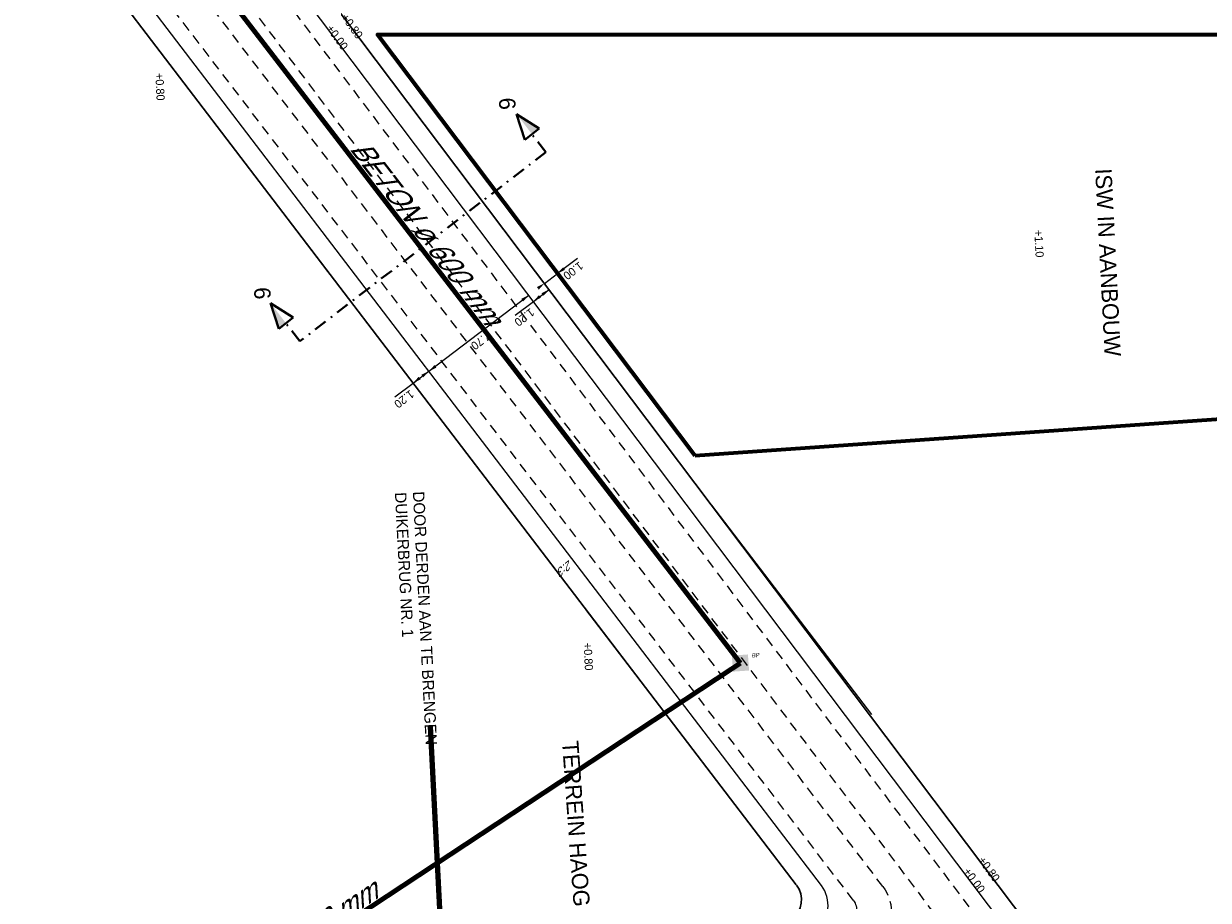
# Model space of a CAD drawing. Header units: metres. Extents: x 73592 to 73968, y 444899 to 445120.
# Tile 5 of 20: x 73602 to 73675, y 444957 to 445011. Entities that reach past the tile are written whole.
import ezdxf
from ezdxf.enums import TextEntityAlignment as Align

# ---------------------------------------------------------------- set-up
doc = ezdxf.new("R2010")
doc.units = ezdxf.units.M
doc.header["$MEASUREMENT"] = 0
for name, pattern in [('DGN Style 2', [1, 0.6, -0.4]), ('DGN Style 4', [1.6, 0.8, -0.4, 0, -0.4]), ('DUIKER streng', [7, 3, -1, 3])]:
    doc.linetypes.add(name, pattern=pattern)
for name, color, linetype, lineweight in [('BEBOUWING nieuw', 1, 'Continuous', 70), ('BEBOUWING tekst overig', 7, 'Continuous', 13), ('DWARS doorsnede tekst A A', 7, 'Continuous', 40), ('DWARS doorsnedelijn', 7, 'DGN Style 4', 40), ('GRONDWERK aanbr insteek talud', 7, 'Continuous', 30), ('GRONDWERK aanbr tekst overig', 7, 'Continuous', 0), ('RIO best DUIKER putten', 253, 'Continuous', 13), ('RIO best DUIKER streng', 253, 'DUIKER streng', 13), ('RIO best DUIKER strenggegevens', 7, 'Continuous', 0), ('VERH aanbr maatvoering', 7, 'Continuous', 13), ('VERH aanbr tekst hoogtemaat', 5, 'Continuous', 13), ('VERH aanbr tekst overig', 7, 'Continuous', 13), ('WATERG aanbr beschoeiing', 2, 'Continuous', 13), ('WATERG aanbr onderwater stippellijn', 9, 'DGN Style 2', 0), ('WATERG aanbr talud arcering', 7, 'TAL', 13)]:
    doc.layers.add(name, color=color, linetype=linetype, lineweight=lineweight)
doc.styles.add('dwars tekst letters A A bij doorsnedelijn 5 mm', font='INTL_ISO.shx', dxfattribs={"height": 0.005})
doc.styles.add('rio bestaand tekst strenggegevens 2 mm (SCHUIN) ', font='INTL_ISO.shx', dxfattribs={"oblique": 30, "height": 0.0025})
doc.styles.add('Style-ENGINEERING I 0.20944', font='ENGINEERING.shx', dxfattribs={"oblique": 12})
doc.styles.add('Style-INTL_ISO', font='INTL_ISO.shx')
doc.styles.add('verh best hoogtemaat 2 mm (SCHUIN)', font='INTL_ISO.shx', dxfattribs={"oblique": 30, "height": 0.0025})
doc.styles.add('verh hoogtemaat 2 mm', font='INTL_ISO.shx', dxfattribs={"height": 0.0025})
doc.styles.add('verh tekst overig 2 mm', font='INTL_ISO.shx', dxfattribs={"height": 0.0025})
doc.styles.add('verh tekst overig 3 mm', font='INTL_ISO.shx', dxfattribs={"height": 0.0035})
doc.linetypes.add('TAL', pattern='A,-0.5,[68,dgnlstyle-ior_v8_factor1.shx,S=0.016,R=0,X=0,Y=0],-0.5', length=1)
doc.dimstyles.new('maatvoering', dxfattribs={"dimscale": 200, "dimtxt": 0.0025, "dimasz": 0.0025, "dimexe": 0.00125, "dimexo": 0.00125, "dimgap": 0.001, "dimtad": 1, "dimjust": 1, "dimzin": 3, "dimdsep": 46, "dimtxsty": 'Style-INTL_ISO', "dimcen": 0.09, "dimse1": 1, "dimse2": 1, "dimclrd": 7, "dimclre": 7, "dimclrt": 256, "dimadec": 4, "dimazin": 3, "dimtfac": 1, "dimtmove": 1, "dimatfit": 3, "dimfxl": 0, "dimfrac": 2, "dimtzin": 3, "dimlwd": 0, "dimlwe": 0, "dimarcsym": 0})

# ---------------------------------------------------------------- blocks, each defined once
blk = doc.blocks.new('*D20')
at = {"layer": 'Defpoints'}
for p in [(73634.455, 444995.598), (73634.681, 444995.298), (73635.486, 444995.905), (73633.65, 444994.992)]:
    blk.add_point(p, dxfattribs=at)
at = {"layer": 'VERH aanbr maatvoering', "color": 7, "linetype": 'Continuous', "lineweight": 0}
for p, q in [((73635.895, 444996.213), (73634.681, 444995.298)), ((73633.877, 444994.692), (73634.681, 444995.298)), ((73633.874, 444994.69), (73633.877, 444994.692))]:
    blk.add_line(p, q, dxfattribs=at)
at = {"layer": 'VERH aanbr maatvoering', "lineweight": 0}
blk.add_solid([(73635.141, 444995.519), (73634.681, 444995.298), (73635.02, 444995.679)], dxfattribs=at)
at = {"layer": 'VERH aanbr maatvoering', "lineweight": 0, "extrusion": (0, 0, -1)}
blk.add_solid([(-73633.417, 444994.471), (-73633.877, 444994.692), (-73633.537, 444994.311)], dxfattribs=at)
at = {"layer": 'VERH aanbr maatvoering', "linetype": 'Continuous', "style": 'Style-INTL_ISO'}
blk.add_text('1.00', height=0.5, rotation=217, dxfattribs=at).set_placement((73636.166, 444995.854), align=Align.MIDDLE_LEFT)
blk = doc.blocks.new('*D21')
at = {"layer": 'Defpoints'}
for p in [(73632.692, 444994.27), (73632.92, 444993.971), (73629.792, 444991.583), (73626.583, 444989.608)]:
    blk.add_point(p, dxfattribs=at)
at = {"layer": 'VERH aanbr maatvoering', "color": 7, "linetype": 'Continuous', "lineweight": 0}
blk.add_line((73626.812, 444989.309), (73632.92, 444993.971), dxfattribs=at)
at = {"layer": 'VERH aanbr maatvoering', "lineweight": 0, "extrusion": (0, 0, -1)}
blk.add_solid([(-73632.462, 444993.747), (-73632.92, 444993.971), (-73632.583, 444993.588)], dxfattribs=at)
at = {"layer": 'VERH aanbr maatvoering', "lineweight": 0}
blk.add_solid([(73627.27, 444989.533), (73626.812, 444989.309), (73627.148, 444989.692)], dxfattribs=at)
at = {"layer": 'VERH aanbr maatvoering', "linetype": 'Continuous', "style": 'Style-INTL_ISO'}
blk.add_text('7.70', height=0.5, rotation=217.35232, dxfattribs=at).set_placement((73630.512, 444991.567), align=Align.MIDDLE_LEFT)
blk = doc.blocks.new('*D22')
at = {"layer": 'Defpoints'}
for p in [(73633.984, 444994.555), (73633.026, 444993.832), (73634.166, 444994.313), (73632.498, 444993.056)]:
    blk.add_point(p, dxfattribs=at)
at = {"layer": 'VERH aanbr maatvoering', "color": 7, "linetype": 'Continuous', "lineweight": 0}
for p, q in [((73633.208, 444993.591), (73634.166, 444994.313)), ((73632.089, 444992.747), (73633.208, 444993.591))]:
    blk.add_line(p, q, dxfattribs=at)
at = {"layer": 'VERH aanbr maatvoering', "lineweight": 0}
blk.add_solid([(73633.668, 444993.812), (73633.208, 444993.591), (73633.547, 444993.971)], dxfattribs=at)
at = {"layer": 'VERH aanbr maatvoering', "lineweight": 0, "extrusion": (0, 0, -1)}
blk.add_solid([(-73633.707, 444994.092), (-73634.166, 444994.313), (-73633.827, 444993.932)], dxfattribs=at)
at = {"layer": 'VERH aanbr maatvoering', "linetype": 'Continuous', "style": 'Style-INTL_ISO'}
blk.add_text('1.20', height=0.5, rotation=217.0001, dxfattribs=at).set_placement((73633.178, 444993.005), align=Align.MIDDLE_LEFT)
blk = doc.blocks.new('DRSNrechts_2')
at = {"layer": 'DWARS doorsnedelijn', "linetype": 'Continuous', "lineweight": 40, "extrusion": (0, 0, -1)}
blk.add_hatch(color=256, dxfattribs=at).paths.add_polyline_path([(-0.001, 1.395), (-0.562, 1.395), (-0.001, 2.936)])
at = {"layer": 'DWARS doorsnedelijn', "linetype": 'Continuous', "lineweight": 40}
for p, q in [((0.001, 2.936), (-0.562, 1.395)), ((0.562, 1.395), (0.001, 2.936)), ((-0.562, 1.395), (0.562, 1.395))]:
    blk.add_line(p, q, dxfattribs=at)
at = {"layer": 'DWARS doorsnedelijn'}
blk.add_line((0, 0), (0.002, 1.395), dxfattribs=at)
blk = doc.blocks.new('DRSNlinks_1')
at = {"layer": 'DWARS doorsnedelijn', "linetype": 'Continuous', "lineweight": 40, "extrusion": (0, 0, -1)}
blk.add_blockref('DRSNrechts_2', (0, 0), dxfattribs=at)
blk = doc.blocks.new('DRSNrechts_1')
at = {"layer": 'DWARS doorsnedelijn', "linetype": 'Continuous', "lineweight": 40}
blk.add_hatch(color=256, dxfattribs=at).paths.add_polyline_path([(0.001, 1.395), (0.562, 1.395), (0.001, 2.936)])
for p, q in [((0.001, 2.936), (-0.562, 1.395)), ((0.562, 1.395), (0.001, 2.936)), ((-0.562, 1.395), (0.562, 1.395))]:
    blk.add_line(p, q, dxfattribs=at)
at = {"layer": 'DWARS doorsnedelijn'}
blk.add_line((0, 0), (0.002, 1.395), dxfattribs=at)
blk = doc.blocks.new('BETONPUT VIERKANT')
at = {"layer": 'RIO best DUIKER putten'}
blk.add_solid([(-0.488, -0.488), (0.497, -0.49), (-0.491, 0.496), (0.497, 0.496)], dxfattribs=at)
at = {"layer": 'RIO best DUIKER putten', "style": 'Style-ENGINEERING I 0.20944', "oblique": 12.00003, "width": 0.88}
blk.add_text('BP', height=0.25, rotation=359.89627, dxfattribs=at).set_placement((0.712, 0.294))
blk = doc.blocks.new('*D51')
at = {"layer": 'Defpoints'}
for p in [(73626.583, 444989.608), (73625.629, 444988.88), (73625.134, 444988.049), (73625.848, 444988.594)]:
    blk.add_point(p, dxfattribs=at)
at = {"layer": 'VERH aanbr maatvoering', "color": 7, "linetype": 'Continuous', "lineweight": 0}
for p, q in [((73625.848, 444988.594), (73626.802, 444989.322)), ((73624.726, 444987.738), (73625.848, 444988.594))]:
    blk.add_line(p, q, dxfattribs=at)
at = {"layer": 'VERH aanbr maatvoering', "lineweight": 0}
blk.add_solid([(73626.306, 444988.818), (73625.848, 444988.594), (73626.185, 444988.977)], dxfattribs=at)
at = {"layer": 'VERH aanbr maatvoering', "lineweight": 0, "extrusion": (0, 0, -1)}
blk.add_solid([(-73626.344, 444989.098), (-73626.802, 444989.322), (-73626.465, 444988.939)], dxfattribs=at)
at = {"layer": 'VERH aanbr maatvoering', "linetype": 'Continuous', "style": 'Style-INTL_ISO'}
blk.add_text('1.20', height=0.5, rotation=217.35231, dxfattribs=at).set_placement((73625.814, 444988.002), align=Align.MIDDLE_LEFT)

msp = doc.modelspace()

# ---------------------------------------------------------------- linework, layer by layer
at = {"layer": 'BEBOUWING nieuw', "linetype": 'Continuous', "flags": 128}
msp.add_lwpolyline([(73643.097, 444984.129), (73623.654, 445009.931), (73666.85, 445009.931), (73692.118, 445009.931), (73702.222, 444988.264), (73643.097, 444984.129)], dxfattribs=at)
at = {"layer": 'DWARS doorsnedelijn'}
msp.add_line((73633.968, 445002.722), (73618.911, 444991.151), dxfattribs=at)
at = {"layer": 'GRONDWERK aanbr insteek talud'}
for p, q in [((73673.075, 444942.674), (73610.62, 445025.554)), ((73672.473, 444943.473), (73610.62, 445025.554)), ((73672.473, 444943.473), (73610.62, 445025.554)), ((73649.295, 444957.873), (73602.008, 445019.829))]:
    msp.add_line(p, q, dxfattribs=at)
at = {"layer": 'GRONDWERK aanbr insteek talud', "linetype": 'Continuous'}
msp.add_arc((73648.115, 444956.946), 1.5, 307.35232, 37.35231, dxfattribs=at)
at = {"layer": 'RIO best DUIKER streng', "const_width": 0.3, "flags": 128}
for points in [[(73605.017, 445024.581), (73645.877, 444971.445)], [(73645.877, 444971.445), (73602.583, 444942.883)]]:
    msp.add_lwpolyline(points, dxfattribs=at)
at = {"layer": 'WATERG aanbr beschoeiing'}
for p, q in [((73672.117, 444941.952), (73609.662, 445024.832)), ((73650.83, 444957.84), (73602.961, 445020.557))]:
    msp.add_line(p, q, dxfattribs=at)
msp.add_arc((73649.24, 444956.626), 2, 309.8088, 37.35192, dxfattribs=at)
at = {"layer": 'WATERG aanbr onderwater stippellijn'}
for p, q in [((73669.772, 444940.162), (73606.137, 445024.607)), ((73671.318, 444941.35), (73608.863, 445024.23)), ((73654.599, 444957.764), (73604.833, 445022.968)), ((73652.788, 444956.923), (73603.756, 445021.164))]:
    msp.add_line(p, q, dxfattribs=at)
at = {"layer": 'WATERG aanbr onderwater stippellijn', "extrusion": (0, 0, -1)}
for centre, radius in [((-73652.612, 444956.247), 2.5), ((-73651.993, 444956.317), 1)]:
    msp.add_arc(centre, radius, 142.64769, 230.1912, dxfattribs=at)
at = {"layer": 'WATERG aanbr talud arcering', "ltscale": 0.601437}
for p, q in [((73620.633, 444995.426), (73612.058, 445006.661)), ((73644.113, 444981.107), (73653.893, 444968.294)), ((73645.919, 444962.296), (73636.425, 444974.736))]:
    msp.add_line(p, q, dxfattribs=at)

# ---------------------------------------------------------------- block references
at = {"layer": 'DWARS doorsnedelijn', "linetype": 'Continuous', "lineweight": 40, "rotation": 37.54018305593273}
for name, p in [('DRSNrechts_1', (73633.968, 445002.722)), ('DRSNlinks_1', (73618.911, 444991.151))]:
    msp.add_blockref(name, p, dxfattribs=at)
at = {"layer": 'RIO best DUIKER putten', "rotation": 4.028237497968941}
msp.add_blockref('BETONPUT VIERKANT', (73645.877, 444971.445), dxfattribs=at)

# ---------------------------------------------------------------- texts
at = {"layer": 'BEBOUWING tekst overig', "style": 'verh tekst overig 2 mm'}
msp.add_text('TERREIN HAOG', height=1, rotation=274.02676, dxfattribs=at).set_placement((73634.958, 444966.654))
at = {"layer": 'BEBOUWING tekst overig', "insert": (73667.573, 445001.703), "char_height": 1, "attachment_point": 7, "rotation": 272.91778, "line_spacing_factor": 0.600003, "style": 'verh tekst overig 2 mm'}
msp.add_mtext('ISW IN AANBOUW', dxfattribs=at)
at = {"layer": 'DWARS doorsnede tekst A A', "style": 'dwars tekst letters A A bij doorsnedelijn 5 mm'}
for p in [(73631.09, 445006.041), (73616.101, 444994.433)]:
    msp.add_text('6', height=1, rotation=272.91778, dxfattribs=at).set_placement(p)
at = {"layer": 'GRONDWERK aanbr tekst overig', "style": 'verh best hoogtemaat 2 mm (SCHUIN)', "oblique": 30.00001}
msp.add_text('2:3', height=0.5, rotation=217.31556, dxfattribs=at).set_placement((73635.408, 444977.783))
at = {"layer": 'RIO best DUIKER strenggegevens', "linetype": 'Continuous', "style": 'rio bestaand tekst strenggegevens 2 mm (SCHUIN) ', "oblique": 30}
for rotation, p in [(307.55921, (73626.104, 444997.486)), (33.41324, (73618.049, 444953.326))]:
    msp.add_text('BETON %%248 600 mm', height=1.25, rotation=rotation, dxfattribs=at).set_placement(p, align=Align.CENTER)
at = {"layer": 'VERH aanbr tekst hoogtemaat', "char_height": 0.5, "attachment_point": 7, "line_spacing_factor": 0.722892, "style": 'verh hoogtemaat 2 mm'}
for s, insert, rotation in [('+0.80', (73621.401, 445010.974), 306.03778), ('+0.00', (73620.495, 445010.289), 306.03778), ('+0.80', (73610.052, 445007.562), 272.91778), ('+1.10', (73663.856, 444997.959), 272.91778), ('+0.80', (73636.268, 444972.673), 272.91778), ('+0.80', (73660.393, 444959.368), 306.03778), ('+0.00', (73659.487, 444958.683), 306.03778)]:
    msp.add_mtext(s, dxfattribs=dict(at, insert=insert, rotation=rotation))
at = {"layer": 'VERH aanbr tekst overig', "insert": (73626.522, 444981.978), "char_height": 0.7, "attachment_point": 1, "rotation": 272.91778, "line_spacing_factor": 0.942857, "style": 'verh tekst overig 3 mm'}
msp.add_mtext('DOOR DERDEN AAN TE BRENGEN \\P\\ptz;DUIKERBRUG NR. 1', dxfattribs=at)

# ---------------------------------------------------------------- dimensions: what is measured, and where the dimension line sits
at = {"layer": 'VERH aanbr maatvoering', "color": 7, "linetype": 'Continuous', "lineweight": 0}
for base, p1, p2, angle, text, picture, middle in [((73634.681, 444995.298), (73633.65, 444994.992), (73634.455, 444995.598), 37, '1.00', '*D20', (73635.486, 444995.905)), ((73632.92, 444993.971), (73626.583, 444989.608), (73632.692, 444994.27), 37.35232, '7.70', '*D21', (73629.792, 444991.583))]:
    dim = msp.add_linear_dim(base=base, p1=p1, p2=p2, angle=angle, text=text, dimstyle='maatvoering', dxfattribs=at)
    dim.commit()
    dim.dimension.update_dxf_attribs({"geometry": picture, "text_midpoint": middle, "dimtype": 128})
for base, p1, p2, angle, picture, middle in [((73634.166, 444994.313), (73633.026, 444993.832), (73633.984, 444994.555), 37.0001, '*D22', (73632.498, 444993.056)), ((73625.848, 444988.594), (73626.583, 444989.608), (73625.629, 444988.88), 217.35231, '*D51', (73625.134, 444988.049))]:
    dim = msp.add_linear_dim(base=base, p1=p1, p2=p2, angle=angle, dimstyle='maatvoering', dxfattribs=at)
    dim.commit()
    dim.dimension.update_dxf_attribs({"geometry": picture, "text_midpoint": middle, "dimtype": 128})

# ---------------------------------------------------------------- leaders
at = {"layer": 'VERH aanbr tekst overig', "color": 7, "linetype": 'Continuous', "lineweight": 0}
msp.add_leader([(73645.912, 444949.397), (73627.622, 444953.524), (73626.907, 444967.56)], dimstyle='maatvoering', override={"dimtxt": 0.002, "dimasz": 0.0008, "dimgap": 0, "dimtad": 0, "dimclrd": 0, "dimlwd": 65534}, dxfattribs=at)

doc.saveas('drawing.dxf')
